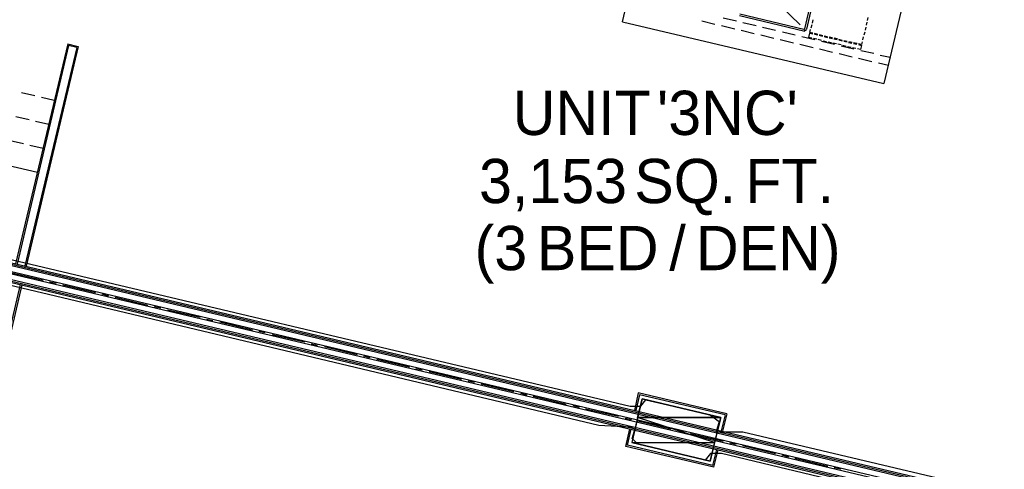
# Model space of a CAD drawing. Header units: feet. Extents: x -79 to 198, y -22 to 181.
# Tile 117 of 164: x 78 to 115, y 78 to 95. Entities that reach past the tile are written whole.
import ezdxf
from ezdxf.enums import TextEntityAlignment as Align

# ---------------------------------------------------------------- set-up
doc = ezdxf.new("R2010")
doc.units = ezdxf.units.FT
for name, color, linetype in [('A-AREA-UNIDAD', 30, 'CONTINUOUS'), ('A-LINEA', 7, 'CONTINUOUS'), ('A-MURO-CONCRETO', 8, 'CONTINUOUS'), ('A-TEXTO-PDF', 3, 'CONTINUOUS')]:
    doc.layers.add(name, color=color, linetype=linetype)

msp = doc.modelspace()

# ---------------------------------------------------------------- linework, layer by layer
at = {"layer": 'A-AREA-UNIDAD'}
for points in [[(116.288, 75.6444), (104.448, 78.4889), (104.032, 78.4889), (103.84, 78.24), (101.312, 78.8444), (101.12, 79.04), (101.248, 79.4489), (99.872, 79.52), (75.008, 85.44), (73.52, 85.4933), (69.36, 86.5244), (68.96, 85.28), (67.2, 85.44), (66.592, 82.9333), (68.24, 82.6133), (68.32, 82.24), (68.928, 82.08), (68.928, 81.0133), (68.4, 78.9333), (68.992, 78.72), (68.992, 77.76)], [(75.168, 86.3644), (101.04, 80.2489), (101.44, 80.2489), (101.632, 80.48), (104, 79.9289), (104.352, 79.68), (104.24, 79.2889), (105.232, 79.2889), (117.472, 76.4089)]]:
    msp.add_lwpolyline(points, dxfattribs=at)
at = {"layer": 'A-LINEA'}
for p, q in [((107.8667, 95.6844), (107.5333, 94.2711)), ((107.9333, 95.6711), (107.6, 94.2578)), ((107.3733, 94.4178), (106.6133, 95.1511)), ((100.76, 94.5378), (110.48, 92.2444)), ((103.7067, 94.5644), (104.2, 94.4444)), ((104.5067, 94.6844), (105, 94.5644)), ((107.4933, 94.1911), (105.1067, 94.7511)), ((107.5067, 94.2444), (105.12, 94.8178)), ((107.8267, 94.4844), (107.8533, 94.6044)), ((109.8933, 94.6978), (109.8667, 94.5778)), ((104.44, 94.3911), (104.9333, 94.2711)), ((105.1733, 94.2178), (105.6533, 94.0978)), ((105.24, 94.5111), (105.7333, 94.3911)), ((105.9733, 94.3378), (106.4533, 94.2178)), ((107.5067, 94.1801), (107.611, 94.2445)), ((107.5221, 94.245), (107.5461, 94.2598)), ((107.7733, 94.3111), (107.8133, 94.4311)), ((109.8133, 94.3378), (109.7867, 94.2178)), ((109.8533, 94.5244), (109.8267, 94.4044)), ((105.9067, 94.0444), (106.3867, 93.9244)), ((106.6267, 93.8711), (107.12, 93.7511)), ((106.7067, 94.1644), (107.1867, 94.0444)), ((107.4267, 93.9911), (107.92, 93.8711)), ((107.7333, 94.1111), (107.84, 94.0844)), ((107.9867, 93.8844), (107.8667, 93.9111)), ((108.0267, 94.0578), (107.9067, 94.0978)), ((107.9067, 94.0711), (108.0267, 94.0444)), ((108.16, 93.8444), (108.04, 93.8711)), ((108.08, 94.0311), (108.2, 94.0044)), ((108.2133, 94.0178), (108.0933, 94.0444)), ((108.16, 93.8178), (108.6533, 93.6978)), ((108.3467, 93.7911), (108.2267, 93.8178)), ((108.3867, 93.9778), (108.2667, 94.0044)), ((108.2667, 93.9911), (108.3867, 93.9511)), ((108.5733, 93.9378), (108.4533, 93.9644)), ((108.4533, 93.9378), (108.5733, 93.9111)), ((108.6267, 93.8978), (108.7467, 93.8711)), ((108.76, 93.8978), (108.64, 93.9244)), ((108.9333, 93.8444), (108.8133, 93.8711)), ((108.8133, 93.8578), (108.9333, 93.8311)), ((109.12, 93.8044), (109, 93.8311)), ((109, 93.8178), (109.12, 93.7911)), ((109.72, 93.9778), (109.6933, 93.8578)), ((109.7733, 94.1511), (109.7333, 94.0311)), ((80.12, 93.7111), (78.1733, 85.5378)), ((80.1467, 93.6578), (78.2267, 85.5244)), ((80.4533, 93.5778), (78.52, 85.4578)), ((80.5067, 93.6178), (78.5733, 85.4444)), ((80.12, 93.7111), (80.5067, 93.6178)), ((80.4533, 93.5778), (80.1467, 93.6578)), ((107.36, 93.6978), (107.8533, 93.5778)), ((108.0933, 93.5244), (108.5733, 93.4044)), ((108.5333, 93.7511), (108.4133, 93.7778)), ((108.72, 93.7111), (108.5867, 93.7378)), ((108.8933, 93.6711), (108.7733, 93.6978)), ((108.8933, 93.6444), (109.3733, 93.5244)), ((109.08, 93.6178), (108.96, 93.6578)), ((109.2667, 93.5778), (109.1333, 93.6044)), ((109.1733, 93.7644), (109.2933, 93.7378)), ((109.3067, 93.7644), (109.1867, 93.7911)), ((109.44, 93.5378), (109.32, 93.5644)), ((109.4933, 93.7244), (109.36, 93.7511)), ((109.36, 93.7244), (109.48, 93.6978)), ((109.6267, 93.4711), (110.1067, 93.3644)), ((108.8267, 93.3511), (109.3067, 93.2311)), ((109.5467, 93.1778), (110.04, 93.0578)), ((110.3467, 93.2978), (110.72, 93.2178)), ((110.28, 93.0044), (110.6533, 92.9244)), ((78.4, 91.9111), (78.8933, 91.7911)), ((79.1333, 91.7378), (79.6133, 91.6178)), ((70.2267, 91.0178), (78.9867, 88.9378)), ((78.1867, 91.0178), (78.68, 90.8978)), ((78.92, 90.8444), (79.4133, 90.7244)), ((77.9733, 90.1244), (78.4667, 90.0044)), ((78.7067, 89.9511), (79.2, 89.8311)), ((65.84, 88.3511), (117.44, 76.1378)), ((65.84, 88.3511), (117.44, 76.1378)), ((65.8533, 88.4444), (117.4667, 76.2444)), ((65.8533, 88.4444), (117.4667, 76.2444)), ((65.8533, 88.4044), (117.4533, 76.1911)), ((65.8533, 88.4044), (117.4533, 76.1911)), ((65.7733, 88.0578), (117.3733, 75.8578)), ((65.7733, 88.0578), (117.3733, 75.8578)), ((65.7867, 88.1511), (117.4, 75.9378)), ((65.7867, 88.1511), (117.4, 75.9378)), ((65.6933, 87.7644), (117.3067, 75.5511)), ((65.6933, 87.7644), (117.3067, 75.5511)), ((65.7067, 87.8044), (117.32, 75.6044)), ((65.7067, 87.8044), (117.32, 75.6044)), ((65.72, 87.8578), (117.3333, 75.6578)), ((65.72, 87.8578), (117.3333, 75.6578)), ((77.9867, 85.2178), (79.2, 84.9244)), ((76.44, 76.6311), (78.36, 84.7644)), ((76.48, 76.5644), (78.4133, 84.7511)), ((79.44, 84.8711), (79.68, 84.8178)), ((79.9333, 84.7511), (81.1467, 84.4711)), ((81.3867, 84.4178), (81.6267, 84.3511)), ((81.88, 84.2978), (83.0933, 84.0044)), ((83.3333, 83.9511), (83.5733, 83.8978)), ((83.8267, 83.8311), (85.04, 83.5511)), ((85.28, 83.4844), (85.52, 83.4311)), ((85.7733, 83.3778), (86.9867, 83.0844)), ((87.2267, 83.0311), (87.4667, 82.9778)), ((87.72, 82.9111), (88.9333, 82.6311)), ((89.1733, 82.5644), (89.4133, 82.5111)), ((89.6667, 82.4578), (90.88, 82.1644)), ((91.12, 82.1111), (91.36, 82.0578)), ((91.6133, 81.9911), (92.8267, 81.7111)), ((93.0667, 81.6444), (93.3067, 81.5911)), ((93.56, 81.5378), (94.7733, 81.2444)), ((95.0133, 81.1911), (95.2533, 81.1378)), ((95.4933, 81.0711), (96.72, 80.7911)), ((96.96, 80.7244), (97.2, 80.6711)), ((97.44, 80.6178), (98.6667, 80.3244)), ((101.3467, 80.7378), (101.2, 80.0844)), ((101.3467, 80.7378), (101.2, 80.0844)), ((101.3867, 80.6711), (101.2533, 80.0844)), ((101.3867, 80.6711), (101.2533, 80.0844)), ((104.64, 79.9644), (101.3467, 80.7378)), ((104.64, 79.9644), (101.3467, 80.7378)), ((104.5733, 79.9244), (101.3867, 80.6711)), ((104.5733, 79.9244), (101.3867, 80.6711)), ((98.9067, 80.2711), (99.1467, 80.2044)), ((99.3867, 80.1511), (100.6133, 79.8711)), ((104.5733, 79.9244), (104.4267, 79.3244)), ((104.5733, 79.9244), (104.4267, 79.3244)), ((104.64, 79.9644), (104.48, 79.3111)), ((104.64, 79.9644), (104.48, 79.3111)), ((100.8533, 79.8044), (101.0933, 79.7511)), ((101.3333, 79.6978), (102.56, 79.4044)), ((100.88, 78.7511), (101.0267, 79.4044)), ((100.88, 78.7511), (101.0267, 79.4044)), ((100.9467, 78.7911), (101.08, 79.3911)), ((100.9467, 78.7911), (101.08, 79.3911)), ((102.8, 79.3511), (103.04, 79.2844)), ((103.28, 79.2311), (104.5067, 78.9378)), ((104.12, 78.0444), (100.9467, 78.7911)), ((104.12, 78.0444), (100.9467, 78.7911)), ((104.7467, 78.8844), (104.9867, 78.8311)), ((105.2267, 78.7778), (106.4533, 78.4844)), ((104.16, 77.9778), (100.88, 78.7511)), ((104.16, 77.9778), (100.88, 78.7511)), ((104.12, 78.0444), (104.2667, 78.6311)), ((104.12, 78.0444), (104.2667, 78.6311)), ((104.16, 77.9778), (104.32, 78.6178)), ((104.16, 77.9778), (104.32, 78.6178)), ((106.6933, 78.4311), (106.9333, 78.3644)), ((107.1733, 78.3111), (108.4, 78.0178)), ((108.64, 77.9644), (108.88, 77.9111))]:
    msp.add_line(p, q, dxfattribs=at)
for points in [[(100.76, 94.5378), (101.44, 97.4578), (111.1733, 95.1644), (110.48, 92.2444)], [(107.84, 94.1111), (107.7333, 94.1378), (107.76, 94.2444)], [(107.8, 93.9244), (107.6933, 93.9511), (107.7333, 94.1111)], [(109.5467, 93.6844), (109.6533, 93.6578), (109.6133, 93.4978), (109.5067, 93.5244)], [(109.68, 93.7911), (109.6533, 93.6844), (109.5467, 93.7111)], [(104.0267, 78.2044), (104.4133, 79.8178), (101.4933, 80.5111), (101.1067, 78.8978), (104.0267, 78.2044)]]:
    msp.add_lwpolyline(points, dxfattribs=at)
at = {"layer": 'A-MURO-CONCRETO'}
for points in [[(101.4933, 80.5111), (104.4133, 79.8178), (101.32, 79.8178), (101.4933, 80.5111), (101.4933, 80.5111)], [(101.32, 79.8178), (101.1067, 78.8978), (104.1867, 78.8978), (101.32, 79.8178)], [(101.32, 79.8178), (104.4133, 79.8178), (104.1867, 78.8978), (101.32, 79.8178), (101.32, 79.8178)], [(101.1067, 78.8978), (104.1867, 78.8978), (104.0267, 78.2044), (101.1067, 78.8978), (101.1067, 78.8978)]]:
    msp.add_lwpolyline(points, dxfattribs=at)

# ---------------------------------------------------------------- texts
at = {"layer": 'A-TEXTO-PDF'}
for s, p in [('UNIT', (99.2401, 90.3252)), ("'3NC'", (104.6627, 90.3252)), ('3,153', (98.174, 87.7918)), ('SQ.', (103.0925, 87.7918)), ('FT.', (106.9802, 87.7918)), ('(3', (96.2346, 85.2985)), ('BED', (99.8363, 85.2985)), ('/', (102.8094, 85.2985)), ('DEN)', (106.1817, 85.2985))]:
    msp.add_text(s, height=1.646, dxfattribs=at).set_placement(p, align=Align.CENTER)

doc.saveas('drawing.dxf')
